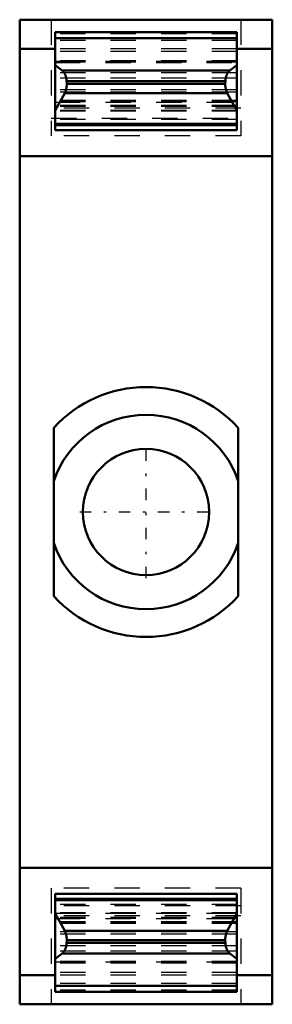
# Model space of a CAD drawing. Header units: millimetres. Extents: x -5 to 5, y -19.5 to 19.5.
import ezdxf

# ---------------------------------------------------------------- set-up
doc = ezdxf.new("R2010")
doc.units = ezdxf.units.MM
doc.linetypes.add('Center', pattern=[1.5, 0.45, -0.5, 0.05, -0.5])
doc.linetypes.add('Dashed', pattern=[2, 1, -1])
for name, color, linetype, lineweight in [('AM_0', 7, 'Continuous', 30), ('AM_3', 7, 'Dashed', 5), ('AM_7', 7, 'Center', 5)]:
    doc.layers.add(name, color=color, linetype=linetype, lineweight=lineweight)

msp = doc.modelspace()

# ---------------------------------------------------------------- linework, layer by layer
at = {"layer": 'AM_0', "color": 7, "linetype": 'Continuous', "lineweight": 50}
for p, q in [((5, 19.5), (-5, 19.5)), ((-5, 19.5), (-5, -19.5)), ((5, 19.5), (5, -19.5)), ((3.6, 19), (-3.6, 19)), ((-3.6, 15.123), (-3.6, 19)), ((3.6, 18.768), (-3.6, 18.768)), ((3.6, 19), (3.6, 15.123)), ((-3.6, 18.348), (-5, 18.348)), ((5, 18.348), (3.6, 18.348)), ((-3.6, 17.701), (-3.321, 17.488)), ((3.321, 17.488), (3.6, 17.701)), ((3.321, 17.488), (-3.321, 17.488)), ((3.144, 17.067), (-3.144, 17.067)), ((-3.144, 17.067), (-3.139, 16.954)), ((3.139, 16.954), (-3.139, 16.954)), ((3.139, 16.954), (3.144, 17.067)), ((-3.217, 16.592), (-3.6, 15.9)), ((3.217, 16.592), (-3.217, 16.592)), ((3.6, 15.9), (3.217, 16.592)), ((3.6, 15.37), (-3.6, 15.37)), ((3.6, 15.321), (-3.6, 15.321)), ((-3.6, 15.32), (3.6, 15.32)), ((3.6, 15.123), (-3.6, 15.123)), ((5, 14.1), (-5, 14.1)), ((-3.65, 3.339), (-3.65, -3.339)), ((3.65, -3.339), (3.65, 3.339)), ((5, -14.1), (-5, -14.1)), ((3.6, -15.123), (-3.6, -15.123)), ((-3.6, -19), (-3.6, -15.123)), ((3.6, -15.123), (3.6, -19)), ((3.6, -15.32), (-3.6, -15.32)), ((3.6, -15.321), (-3.6, -15.321)), ((3.6, -15.37), (-3.6, -15.37)), ((-3.6, -15.9), (-3.217, -16.592)), ((3.217, -16.592), (3.6, -15.9)), ((3.217, -16.592), (-3.217, -16.592)), ((-3.139, -16.954), (-3.144, -17.067)), ((3.144, -17.067), (-3.144, -17.067)), ((3.139, -16.954), (-3.139, -16.954)), ((3.144, -17.067), (3.139, -16.954)), ((-3.321, -17.488), (-3.6, -17.701)), ((3.321, -17.488), (-3.321, -17.488)), ((3.6, -17.701), (3.321, -17.488)), ((-3.6, -18.348), (-5, -18.348)), ((5, -18.348), (3.6, -18.348)), ((3.6, -18.768), (-3.6, -18.768)), ((3.6, -19), (-3.6, -19)), ((5, -19.5), (-5, -19.5))]:
    msp.add_line(p, q, dxfattribs=at)
for points in [[(-3.321, 17.488), (-3.313, 17.481), (-3.297, 17.467), (-3.281, 17.451), (-3.273, 17.443), (-3.266, 17.434), (-3.252, 17.416), (-3.238, 17.396), (-3.225, 17.374), (-3.213, 17.352), (-3.202, 17.328), (-3.197, 17.316), (-3.192, 17.304), (-3.182, 17.279), (-3.174, 17.252), (-3.166, 17.225), (-3.16, 17.197), (-3.154, 17.169), (-3.152, 17.155), (-3.15, 17.14), (-3.147, 17.111), (-3.145, 17.082), (-3.144, 17.067)], [(3.144, 17.067), (3.145, 17.082), (3.147, 17.111), (3.15, 17.14), (3.152, 17.155), (3.154, 17.169), (3.16, 17.197), (3.166, 17.225), (3.174, 17.252), (3.182, 17.279), (3.192, 17.304), (3.197, 17.316), (3.202, 17.328), (3.213, 17.352), (3.225, 17.374), (3.238, 17.396), (3.252, 17.416), (3.266, 17.434), (3.273, 17.443), (3.281, 17.451), (3.297, 17.467), (3.313, 17.481), (3.321, 17.488)], [(-3.139, 16.954), (-3.139, 16.943), (-3.139, 16.921), (-3.139, 16.899), (-3.14, 16.888), (-3.14, 16.877), (-3.142, 16.856), (-3.144, 16.834), (-3.147, 16.813), (-3.15, 16.792), (-3.154, 16.771), (-3.156, 16.76), (-3.158, 16.75), (-3.163, 16.73), (-3.169, 16.71), (-3.175, 16.69), (-3.181, 16.671), (-3.189, 16.653), (-3.192, 16.644), (-3.196, 16.635), (-3.204, 16.617), (-3.213, 16.6), (-3.217, 16.592)], [(3.217, 16.592), (3.213, 16.6), (3.204, 16.617), (3.196, 16.635), (3.192, 16.644), (3.189, 16.653), (3.181, 16.671), (3.175, 16.69), (3.169, 16.71), (3.163, 16.73), (3.158, 16.75), (3.156, 16.76), (3.154, 16.771), (3.15, 16.792), (3.147, 16.813), (3.144, 16.834), (3.142, 16.856), (3.14, 16.877), (3.14, 16.888), (3.139, 16.899), (3.139, 16.921), (3.139, 16.943), (3.139, 16.954)], [(-3.217, -16.592), (-3.213, -16.6), (-3.204, -16.617), (-3.196, -16.635), (-3.192, -16.644), (-3.189, -16.653), (-3.181, -16.671), (-3.175, -16.69), (-3.169, -16.71), (-3.163, -16.73), (-3.158, -16.75), (-3.156, -16.76), (-3.154, -16.771), (-3.15, -16.792), (-3.147, -16.813), (-3.144, -16.834), (-3.142, -16.856), (-3.14, -16.877), (-3.14, -16.888), (-3.139, -16.899), (-3.139, -16.921), (-3.139, -16.943), (-3.139, -16.954)], [(3.139, -16.954), (3.139, -16.943), (3.139, -16.921), (3.139, -16.899), (3.14, -16.888), (3.14, -16.877), (3.142, -16.856), (3.144, -16.834), (3.147, -16.813), (3.15, -16.792), (3.154, -16.771), (3.156, -16.76), (3.158, -16.75), (3.163, -16.73), (3.169, -16.71), (3.175, -16.69), (3.181, -16.671), (3.189, -16.653), (3.192, -16.644), (3.196, -16.635), (3.204, -16.617), (3.213, -16.6), (3.217, -16.592)], [(-3.144, -17.067), (-3.145, -17.082), (-3.147, -17.111), (-3.15, -17.14), (-3.152, -17.155), (-3.154, -17.169), (-3.16, -17.197), (-3.166, -17.225), (-3.174, -17.252), (-3.182, -17.279), (-3.192, -17.304), (-3.197, -17.316), (-3.202, -17.328), (-3.213, -17.352), (-3.225, -17.374), (-3.238, -17.396), (-3.252, -17.416), (-3.266, -17.434), (-3.273, -17.443), (-3.281, -17.451), (-3.297, -17.467), (-3.313, -17.481), (-3.321, -17.488)], [(3.321, -17.488), (3.313, -17.481), (3.297, -17.467), (3.281, -17.451), (3.273, -17.443), (3.266, -17.434), (3.252, -17.416), (3.238, -17.396), (3.225, -17.374), (3.213, -17.352), (3.202, -17.328), (3.197, -17.316), (3.192, -17.304), (3.182, -17.279), (3.174, -17.252), (3.166, -17.225), (3.16, -17.197), (3.154, -17.169), (3.152, -17.155), (3.15, -17.14), (3.147, -17.111), (3.145, -17.082), (3.144, -17.067)]]:
    msp.add_lwpolyline(points, dxfattribs=at)
msp.add_circle((0, 0), 2.5, dxfattribs=at)
for radius, start, end in [(4.947, 42.4534, 137.5466), (3.85, 18.549, 161.451), (3.85, 198.549, 341.451), (4.947, 222.4534, 317.5466)]:
    msp.add_arc((0, 0), radius, start, end, dxfattribs=at)
at = {"layer": 'AM_3', "color": 6, "linetype": 'Dashed', "lineweight": 25}
for p, q in [((-3.75, 19.5), (-3.75, 14.9)), ((3.75, 19.5), (3.75, 14.9)), ((3.6, 18.941), (-3.6, 18.941)), ((3.6, 18.676), (-3.6, 18.676)), ((3.6, 18.348), (-3.6, 18.348)), ((3.6, 18.24), (-3.6, 18.24)), ((3.6, 17.875), (-3.6, 17.875)), ((-3.6, 17.859), (3.6, 17.859)), ((3.6, 17.82), (-3.6, 17.82)), ((3.6, 17.815), (-3.6, 17.815)), ((-3.6, 17.805), (3.6, 17.805)), ((3.6, 17.401), (-3.6, 17.401)), ((3.6, 17.182), (-3.6, 17.182)), ((3.6, 16.725), (-3.6, 16.725)), ((3.6, 16.631), (-3.6, 16.631)), ((3.75, 16), (-3.75, 16)), ((3.6, 16.298), (-3.6, 16.298)), ((3.6, 16.285), (-3.6, 16.285)), ((3.6, 16.265), (-3.6, 16.265)), ((3.6, 16.24), (-3.6, 16.24)), ((-3.6, 16.234), (3.6, 16.234)), ((3.6, 16.099), (-3.6, 16.099)), ((3.6, 16.099), (-3.6, 16.099)), ((3.6, 16.063), (-3.6, 16.063)), ((-3.75, 15.6), (3.75, 15.6)), ((3.6, 15.898), (-3.6, 15.898)), ((3.6, 15.886), (-3.6, 15.886)), ((3.6, 15.876), (-3.6, 15.876)), ((3.6, 15.543), (-3.6, 15.543)), ((3.75, 14.9), (-3.75, 14.9)), ((3.75, -14.9), (-3.75, -14.9)), ((-3.75, -14.9), (-3.75, -19.5)), ((3.75, -14.9), (3.75, -19.5)), ((3.75, -15.6), (-3.75, -15.6)), ((3.6, -15.543), (-3.6, -15.543)), ((3.6, -15.876), (-3.6, -15.876)), ((-3.6, -15.886), (3.6, -15.886)), ((3.6, -15.898), (-3.6, -15.898)), ((3.75, -16), (-3.75, -16)), ((3.6, -16.063), (-3.6, -16.063)), ((-3.6, -16.099), (3.6, -16.099)), ((3.6, -16.099), (-3.6, -16.099)), ((3.6, -16.234), (-3.6, -16.234)), ((3.6, -16.24), (-3.6, -16.24)), ((3.6, -16.265), (-3.6, -16.265)), ((3.6, -16.285), (-3.6, -16.285)), ((3.6, -16.298), (-3.6, -16.298)), ((3.6, -16.631), (-3.6, -16.631)), ((3.6, -16.725), (-3.6, -16.725)), ((3.6, -17.182), (-3.6, -17.182)), ((3.6, -17.401), (-3.6, -17.401)), ((3.6, -17.805), (-3.6, -17.805)), ((3.6, -17.815), (-3.6, -17.815)), ((-3.6, -17.82), (3.6, -17.82)), ((3.6, -17.859), (-3.6, -17.859)), ((3.6, -17.875), (-3.6, -17.875)), ((3.6, -18.24), (-3.6, -18.24)), ((3.6, -18.348), (-3.6, -18.348)), ((3.6, -18.676), (-3.6, -18.676)), ((3.6, -18.941), (-3.6, -18.941))]:
    msp.add_line(p, q, dxfattribs=at)
at = {"layer": 'AM_7', "color": 4, "linetype": 'Center', "lineweight": 25}
for p, q in [((0, -2.625), (0, 2.625)), ((-2.625, 0), (2.625, 0))]:
    msp.add_line(p, q, dxfattribs=at)

doc.saveas('drawing.dxf')
